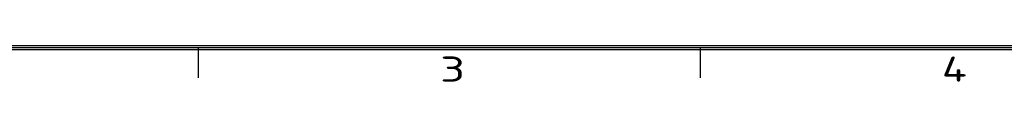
# Model space of a CAD drawing. Extents: x 0 to 555, y 0 to 389.
# Tile 2 of 32: x 127 to 271, y 1 to 6. Entities that reach past the tile are written whole.
import ezdxf
from ezdxf.enums import TextEntityAlignment as Align

# ---------------------------------------------------------------- set-up
doc = ezdxf.new("R2010")
doc.units = 0
doc.header["$LTSCALE"] = 23.1
doc.header["$MEASUREMENT"] = 0
doc.layers.get('0').update_dxf_attribs({"linetype": 'CONTINUOUS'})
doc.styles.get("Standard").update_dxf_attribs({"font": 'isocp3.shx', "bigfont": 'gbcbig.shx'})

# ---------------------------------------------------------------- blocks, each defined once
blk = doc.blocks.new('A3')
for p, q in [((649.45, 4.47), (231.35, 4.47)), ((649.22, 4.69), (231.57, 4.69)), ((344.35, 4.47), (344.35, 1.08)), ((400.85, 4.47), (400.85, 1.08)), ((649.67, 4.24), (231.12, 4.24))]:
    blk.add_line(p, q)
for s, width, p, p2 in [('3', 1.690842, (371.57, 0.66), (374.39, 0.66)), ('4', 1.538462, (428.07, 0.66), (430.89, 0.66))]:
    blk.add_text(s, height=2.83, dxfattribs=dict(width=width)).set_placement(p, p2, align=Align.FIT)
for tag, p in [('XXXE', (541.66, 30.61)), ('XXXC', (574.68, 30.61)), ('XXXA', (625.44, 30.61)), ('XXXG', (499.17, 23.61)), ('XXXF', (541.66, 23.61)), ('XXXD', (574.68, 23.61)), ('XXXB', (625.44, 23.61)), ('XXXK', (515.42, 22.59)), ('XXXM', (502.54, 6.73))]:
    blk.add_attdef(tag, text='', height=2.5).set_placement(p, align=Align.CENTER)
blk.add_attdef('XXXJ', text='', height=2.5).set_placement((504.73, 17.63), align=Align.MIDDLE_RIGHT)

msp = doc.modelspace()

# ---------------------------------------------------------------- block references
at = {"xscale": 1.3, "yscale": 1.3, "zscale": 1.3}
msp.add_blockref('A3', (-294.942, 0), dxfattribs=at)

doc.saveas('drawing.dxf')
